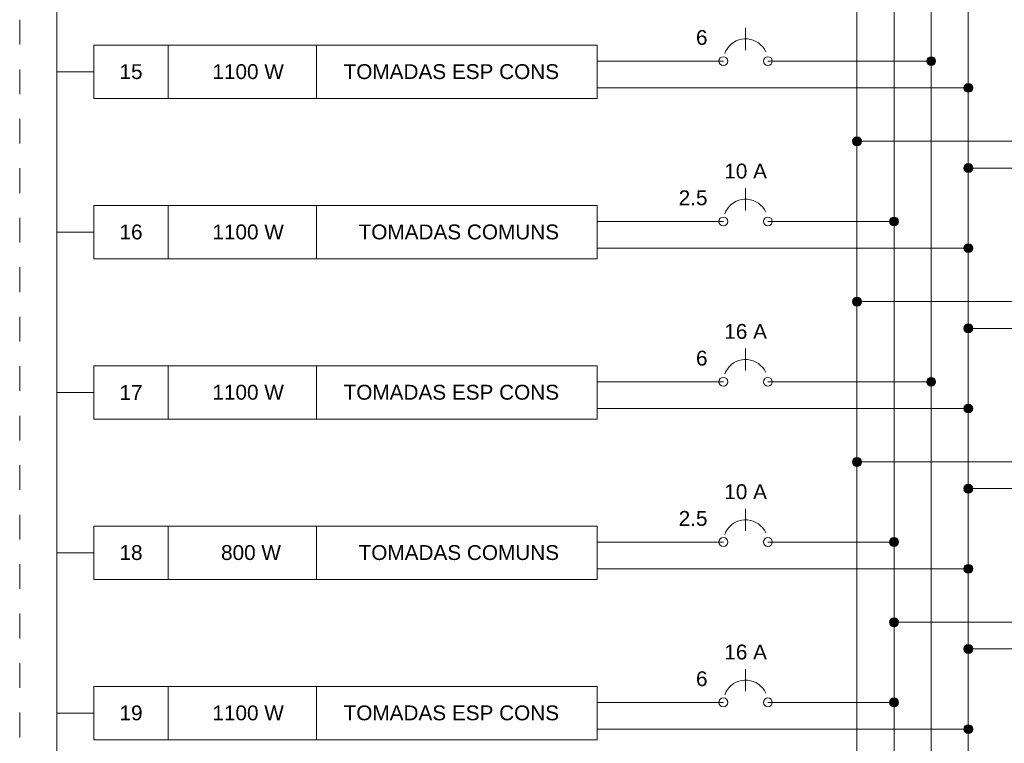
# Model space of a CAD drawing. Header units: feet. Extents: x -18 to 1038, y -110 to 48.
# Tile 141 of 199: x 832.29 to 837.26, y -54.11 to -50.45. Entities that reach past the tile are written whole.
import ezdxf

# ---------------------------------------------------------------- set-up
doc = ezdxf.new("R2010")
doc.units = ezdxf.units.FT
doc.header["$MEASUREMENT"] = 0
doc.linetypes.add('JIS_02_1.2', pattern=[0.25, 0.125, -0.125])
for name, color, linetype, lineweight in [('DI-Barramento Fase 1', 6, 'Continuous', 5), ('DI-Barramento Fase 2', 6, 'Continuous', 5), ('DI-Barramento Fase 3', 6, 'Continuous', 5), ('DI-Barramento Neutro', 6, 'Continuous', 5), ('DI-Disjuntor', 1, 'Continuous', 5), ('DI-Fios', 3, 'Continuous', 5), ('DI-Linhas do diagrama', 9, 'Continuous', 5), ('DI-Pontilhado', 7, 'JIS_02_1.2', 5), ('DI-Textos do diagrama', 7, 'Continuous', 5)]:
    doc.layers.add(name, color=color, linetype=linetype, lineweight=lineweight)
doc.styles.add('Arial', font='arial.ttf')

msp = doc.modelspace()

# ---------------------------------------------------------------- hatches: boundary and pattern name
at = {"layer": 'DI-Linhas do diagrama', "linetype": 'Continuous'}
for points in [[(836.9141, -50.6624), (836.914, -50.6605), (836.9137, -50.6585), (836.9133, -50.6566), (836.9127, -50.6547), (836.912, -50.6529), (836.9111, -50.6512), (836.91, -50.6495), (836.9088, -50.648), (836.9075, -50.6465), (836.906, -50.6452), (836.9045, -50.644), (836.9028, -50.6429), (836.9011, -50.642), (836.8993, -50.6413), (836.8974, -50.6407), (836.8955, -50.6403), (836.8935, -50.64), (836.8916, -50.6399), (836.8896, -50.64), (836.8877, -50.6403), (836.8858, -50.6407), (836.8839, -50.6413), (836.8821, -50.642), (836.8803, -50.6429), (836.8787, -50.644), (836.8771, -50.6452), (836.8757, -50.6465), (836.8743, -50.648), (836.8731, -50.6495), (836.8721, -50.6512), (836.8712, -50.6529), (836.8704, -50.6547), (836.8698, -50.6566), (836.8694, -50.6585), (836.8692, -50.6605), (836.8691, -50.6624), (836.8692, -50.6644), (836.8694, -50.6663), (836.8698, -50.6682), (836.8704, -50.6701), (836.8712, -50.6719), (836.8721, -50.6737), (836.8731, -50.6753), (836.8743, -50.6769), (836.8757, -50.6783), (836.8771, -50.6797), (836.8787, -50.6808), (836.8803, -50.6819), (836.8821, -50.6828), (836.8839, -50.6836), (836.8858, -50.6841), (836.8877, -50.6846), (836.8896, -50.6848), (836.8916, -50.6849), (836.8935, -50.6848), (836.8955, -50.6846), (836.8974, -50.6841), (836.8993, -50.6836), (836.9011, -50.6828), (836.9028, -50.6819), (836.9045, -50.6808), (836.906, -50.6797), (836.9075, -50.6783), (836.9088, -50.6769), (836.91, -50.6753), (836.9111, -50.6737), (836.912, -50.6719), (836.9127, -50.6701), (836.9133, -50.6682), (836.9137, -50.6663), (836.914, -50.6644)], [(837.1016, -50.7974), (837.1015, -50.7955), (837.1012, -50.7935), (837.1008, -50.7916), (837.1002, -50.7897), (837.0995, -50.7879), (837.0986, -50.7862), (837.0975, -50.7845), (837.0963, -50.783), (837.095, -50.7815), (837.0935, -50.7802), (837.092, -50.779), (837.0903, -50.7779), (837.0886, -50.777), (837.0868, -50.7763), (837.0849, -50.7757), (837.083, -50.7753), (837.081, -50.775), (837.0791, -50.7749), (837.0771, -50.775), (837.0752, -50.7753), (837.0733, -50.7757), (837.0714, -50.7763), (837.0696, -50.777), (837.0678, -50.7779), (837.0662, -50.779), (837.0646, -50.7802), (837.0632, -50.7815), (837.0618, -50.783), (837.0606, -50.7845), (837.0596, -50.7862), (837.0587, -50.7879), (837.0579, -50.7897), (837.0573, -50.7916), (837.0569, -50.7935), (837.0567, -50.7955), (837.0566, -50.7974), (837.0567, -50.7994), (837.0569, -50.8013), (837.0573, -50.8032), (837.0579, -50.8051), (837.0587, -50.8069), (837.0596, -50.8087), (837.0606, -50.8103), (837.0618, -50.8119), (837.0632, -50.8133), (837.0646, -50.8147), (837.0662, -50.8158), (837.0678, -50.8169), (837.0696, -50.8178), (837.0714, -50.8186), (837.0733, -50.8191), (837.0752, -50.8196), (837.0771, -50.8198), (837.0791, -50.8199), (837.081, -50.8198), (837.083, -50.8196), (837.0849, -50.8191), (837.0868, -50.8186), (837.0886, -50.8178), (837.0903, -50.8169), (837.092, -50.8158), (837.0935, -50.8147), (837.095, -50.8133), (837.0963, -50.8119), (837.0975, -50.8103), (837.0986, -50.8087), (837.0995, -50.8069), (837.1002, -50.8051), (837.1008, -50.8032), (837.1012, -50.8013), (837.1015, -50.7994)], [(836.5391, -51.0674), (836.539, -51.0655), (836.5387, -51.0635), (836.5383, -51.0616), (836.5377, -51.0597), (836.537, -51.0579), (836.5361, -51.0562), (836.535, -51.0545), (836.5338, -51.053), (836.5325, -51.0515), (836.531, -51.0502), (836.5295, -51.049), (836.5278, -51.0479), (836.5261, -51.047), (836.5243, -51.0463), (836.5224, -51.0457), (836.5205, -51.0453), (836.5185, -51.045), (836.5166, -51.0449), (836.5146, -51.045), (836.5127, -51.0453), (836.5108, -51.0457), (836.5089, -51.0463), (836.5071, -51.047), (836.5053, -51.0479), (836.5037, -51.049), (836.5021, -51.0502), (836.5007, -51.0515), (836.4993, -51.053), (836.4981, -51.0545), (836.4971, -51.0562), (836.4962, -51.0579), (836.4954, -51.0597), (836.4948, -51.0616), (836.4944, -51.0635), (836.4942, -51.0655), (836.4941, -51.0674), (836.4942, -51.0694), (836.4944, -51.0713), (836.4948, -51.0732), (836.4954, -51.0751), (836.4962, -51.0769), (836.4971, -51.0787), (836.4981, -51.0803), (836.4993, -51.0819), (836.5007, -51.0833), (836.5021, -51.0847), (836.5037, -51.0858), (836.5053, -51.0869), (836.5071, -51.0878), (836.5089, -51.0886), (836.5108, -51.0891), (836.5127, -51.0896), (836.5146, -51.0898), (836.5166, -51.0899), (836.5185, -51.0898), (836.5205, -51.0896), (836.5224, -51.0891), (836.5243, -51.0886), (836.5261, -51.0878), (836.5278, -51.0869), (836.5295, -51.0858), (836.531, -51.0847), (836.5325, -51.0833), (836.5338, -51.0819), (836.535, -51.0803), (836.5361, -51.0787), (836.537, -51.0769), (836.5377, -51.0751), (836.5383, -51.0732), (836.5387, -51.0713), (836.539, -51.0694)], [(837.1016, -51.2024), (837.1015, -51.2005), (837.1012, -51.1985), (837.1008, -51.1966), (837.1002, -51.1947), (837.0995, -51.1929), (837.0986, -51.1912), (837.0975, -51.1895), (837.0963, -51.188), (837.095, -51.1865), (837.0935, -51.1852), (837.092, -51.184), (837.0903, -51.1829), (837.0886, -51.182), (837.0868, -51.1813), (837.0849, -51.1807), (837.083, -51.1803), (837.081, -51.18), (837.0791, -51.1799), (837.0771, -51.18), (837.0752, -51.1803), (837.0733, -51.1807), (837.0714, -51.1813), (837.0696, -51.182), (837.0678, -51.1829), (837.0662, -51.184), (837.0646, -51.1852), (837.0632, -51.1865), (837.0618, -51.188), (837.0606, -51.1895), (837.0596, -51.1912), (837.0587, -51.1929), (837.0579, -51.1947), (837.0573, -51.1966), (837.0569, -51.1985), (837.0567, -51.2005), (837.0566, -51.2024), (837.0567, -51.2044), (837.0569, -51.2063), (837.0573, -51.2082), (837.0579, -51.2101), (837.0587, -51.2119), (837.0596, -51.2137), (837.0606, -51.2153), (837.0618, -51.2169), (837.0632, -51.2183), (837.0646, -51.2197), (837.0662, -51.2208), (837.0678, -51.2219), (837.0696, -51.2228), (837.0714, -51.2236), (837.0733, -51.2241), (837.0752, -51.2246), (837.0771, -51.2248), (837.0791, -51.2249), (837.081, -51.2248), (837.083, -51.2246), (837.0849, -51.2241), (837.0868, -51.2236), (837.0886, -51.2228), (837.0903, -51.2219), (837.092, -51.2208), (837.0935, -51.2197), (837.095, -51.2183), (837.0963, -51.2169), (837.0975, -51.2153), (837.0986, -51.2137), (837.0995, -51.2119), (837.1002, -51.2101), (837.1008, -51.2082), (837.1012, -51.2063), (837.1015, -51.2044)], [(836.7266, -51.4724), (836.7265, -51.4705), (836.7262, -51.4685), (836.7258, -51.4666), (836.7252, -51.4647), (836.7245, -51.4629), (836.7236, -51.4612), (836.7225, -51.4595), (836.7213, -51.458), (836.72, -51.4565), (836.7185, -51.4552), (836.717, -51.454), (836.7153, -51.4529), (836.7136, -51.452), (836.7118, -51.4513), (836.7099, -51.4507), (836.708, -51.4503), (836.706, -51.45), (836.7041, -51.4499), (836.7021, -51.45), (836.7002, -51.4503), (836.6983, -51.4507), (836.6964, -51.4513), (836.6946, -51.452), (836.6928, -51.4529), (836.6912, -51.454), (836.6896, -51.4552), (836.6882, -51.4565), (836.6868, -51.458), (836.6856, -51.4595), (836.6846, -51.4612), (836.6837, -51.4629), (836.6829, -51.4647), (836.6823, -51.4666), (836.6819, -51.4685), (836.6817, -51.4705), (836.6816, -51.4724), (836.6817, -51.4744), (836.6819, -51.4763), (836.6823, -51.4782), (836.6829, -51.4801), (836.6837, -51.4819), (836.6846, -51.4837), (836.6856, -51.4853), (836.6868, -51.4869), (836.6882, -51.4883), (836.6896, -51.4897), (836.6912, -51.4908), (836.6928, -51.4919), (836.6946, -51.4928), (836.6964, -51.4936), (836.6983, -51.4942), (836.7002, -51.4946), (836.7021, -51.4948), (836.7041, -51.4949), (836.706, -51.4948), (836.708, -51.4946), (836.7099, -51.4942), (836.7118, -51.4936), (836.7136, -51.4928), (836.7153, -51.4919), (836.717, -51.4908), (836.7185, -51.4897), (836.72, -51.4883), (836.7213, -51.4869), (836.7225, -51.4853), (836.7236, -51.4837), (836.7245, -51.4819), (836.7252, -51.4801), (836.7258, -51.4782), (836.7262, -51.4763), (836.7265, -51.4744)], [(837.1016, -51.6074), (837.1015, -51.6055), (837.1012, -51.6035), (837.1008, -51.6016), (837.1002, -51.5997), (837.0995, -51.5979), (837.0986, -51.5962), (837.0975, -51.5945), (837.0963, -51.593), (837.095, -51.5915), (837.0935, -51.5902), (837.092, -51.589), (837.0903, -51.5879), (837.0886, -51.587), (837.0868, -51.5863), (837.0849, -51.5857), (837.083, -51.5853), (837.081, -51.585), (837.0791, -51.5849), (837.0771, -51.585), (837.0752, -51.5853), (837.0733, -51.5857), (837.0714, -51.5863), (837.0696, -51.587), (837.0678, -51.5879), (837.0662, -51.589), (837.0646, -51.5902), (837.0632, -51.5915), (837.0618, -51.593), (837.0606, -51.5945), (837.0596, -51.5962), (837.0587, -51.5979), (837.0579, -51.5997), (837.0573, -51.6016), (837.0569, -51.6035), (837.0567, -51.6055), (837.0566, -51.6074), (837.0567, -51.6094), (837.0569, -51.6113), (837.0573, -51.6132), (837.0579, -51.6151), (837.0587, -51.6169), (837.0596, -51.6187), (837.0606, -51.6203), (837.0618, -51.6219), (837.0632, -51.6233), (837.0646, -51.6247), (837.0662, -51.6258), (837.0678, -51.6269), (837.0696, -51.6278), (837.0714, -51.6286), (837.0733, -51.6291), (837.0752, -51.6296), (837.0771, -51.6298), (837.0791, -51.6299), (837.081, -51.6298), (837.083, -51.6296), (837.0849, -51.6291), (837.0868, -51.6286), (837.0886, -51.6278), (837.0903, -51.6269), (837.092, -51.6258), (837.0935, -51.6247), (837.095, -51.6233), (837.0963, -51.6219), (837.0975, -51.6203), (837.0986, -51.6187), (837.0995, -51.6169), (837.1002, -51.6151), (837.1008, -51.6132), (837.1012, -51.6113), (837.1015, -51.6094)], [(836.5391, -51.8774), (836.539, -51.8755), (836.5387, -51.8735), (836.5383, -51.8716), (836.5377, -51.8697), (836.537, -51.8679), (836.5361, -51.8662), (836.535, -51.8645), (836.5338, -51.863), (836.5325, -51.8615), (836.531, -51.8602), (836.5295, -51.859), (836.5278, -51.8579), (836.5261, -51.857), (836.5243, -51.8563), (836.5224, -51.8557), (836.5205, -51.8553), (836.5185, -51.855), (836.5166, -51.8549), (836.5146, -51.855), (836.5127, -51.8553), (836.5108, -51.8557), (836.5089, -51.8563), (836.5071, -51.857), (836.5053, -51.8579), (836.5037, -51.859), (836.5021, -51.8602), (836.5007, -51.8615), (836.4993, -51.863), (836.4981, -51.8645), (836.4971, -51.8662), (836.4962, -51.8679), (836.4954, -51.8697), (836.4948, -51.8716), (836.4944, -51.8735), (836.4942, -51.8755), (836.4941, -51.8774), (836.4942, -51.8794), (836.4944, -51.8813), (836.4948, -51.8832), (836.4954, -51.8851), (836.4962, -51.8869), (836.4971, -51.8887), (836.4981, -51.8903), (836.4993, -51.8919), (836.5007, -51.8933), (836.5021, -51.8947), (836.5037, -51.8958), (836.5053, -51.8969), (836.5071, -51.8978), (836.5089, -51.8986), (836.5108, -51.8992), (836.5127, -51.8996), (836.5146, -51.8998), (836.5166, -51.8999), (836.5185, -51.8998), (836.5205, -51.8996), (836.5224, -51.8992), (836.5243, -51.8986), (836.5261, -51.8978), (836.5278, -51.8969), (836.5295, -51.8958), (836.531, -51.8947), (836.5325, -51.8933), (836.5338, -51.8919), (836.535, -51.8903), (836.5361, -51.8887), (836.537, -51.8869), (836.5377, -51.8851), (836.5383, -51.8832), (836.5387, -51.8813), (836.539, -51.8794)], [(837.1016, -52.0124), (837.1015, -52.0105), (837.1012, -52.0085), (837.1008, -52.0066), (837.1002, -52.0047), (837.0995, -52.0029), (837.0986, -52.0012), (837.0975, -51.9995), (837.0963, -51.998), (837.095, -51.9965), (837.0935, -51.9952), (837.092, -51.994), (837.0903, -51.9929), (837.0886, -51.992), (837.0868, -51.9913), (837.0849, -51.9907), (837.083, -51.9903), (837.081, -51.99), (837.0791, -51.9899), (837.0771, -51.99), (837.0752, -51.9903), (837.0733, -51.9907), (837.0714, -51.9913), (837.0696, -51.992), (837.0678, -51.9929), (837.0662, -51.994), (837.0646, -51.9952), (837.0632, -51.9965), (837.0618, -51.998), (837.0606, -51.9995), (837.0596, -52.0012), (837.0587, -52.0029), (837.0579, -52.0047), (837.0573, -52.0066), (837.0569, -52.0085), (837.0567, -52.0105), (837.0566, -52.0124), (837.0567, -52.0144), (837.0569, -52.0163), (837.0573, -52.0182), (837.0579, -52.0201), (837.0587, -52.0219), (837.0596, -52.0237), (837.0606, -52.0253), (837.0618, -52.0269), (837.0632, -52.0283), (837.0646, -52.0297), (837.0662, -52.0308), (837.0678, -52.0319), (837.0696, -52.0328), (837.0714, -52.0336), (837.0733, -52.0341), (837.0752, -52.0346), (837.0771, -52.0348), (837.0791, -52.0349), (837.081, -52.0348), (837.083, -52.0346), (837.0849, -52.0341), (837.0868, -52.0336), (837.0886, -52.0328), (837.0903, -52.0319), (837.092, -52.0308), (837.0935, -52.0297), (837.095, -52.0283), (837.0963, -52.0269), (837.0975, -52.0253), (837.0986, -52.0237), (837.0995, -52.0219), (837.1002, -52.0201), (837.1008, -52.0182), (837.1012, -52.0163), (837.1015, -52.0144)], [(836.9141, -52.2824), (836.914, -52.2805), (836.9137, -52.2785), (836.9133, -52.2766), (836.9127, -52.2747), (836.912, -52.2729), (836.9111, -52.2712), (836.91, -52.2695), (836.9088, -52.268), (836.9075, -52.2665), (836.906, -52.2652), (836.9045, -52.264), (836.9028, -52.2629), (836.9011, -52.262), (836.8993, -52.2613), (836.8974, -52.2607), (836.8955, -52.2603), (836.8935, -52.26), (836.8916, -52.2599), (836.8896, -52.26), (836.8877, -52.2603), (836.8858, -52.2607), (836.8839, -52.2613), (836.8821, -52.262), (836.8803, -52.2629), (836.8787, -52.264), (836.8771, -52.2652), (836.8757, -52.2665), (836.8743, -52.268), (836.8731, -52.2695), (836.8721, -52.2712), (836.8712, -52.2729), (836.8704, -52.2747), (836.8698, -52.2766), (836.8694, -52.2785), (836.8692, -52.2805), (836.8691, -52.2824), (836.8692, -52.2844), (836.8694, -52.2863), (836.8698, -52.2882), (836.8704, -52.2901), (836.8712, -52.2919), (836.8721, -52.2937), (836.8731, -52.2953), (836.8743, -52.2969), (836.8757, -52.2983), (836.8771, -52.2997), (836.8787, -52.3008), (836.8803, -52.3019), (836.8821, -52.3028), (836.8839, -52.3036), (836.8858, -52.3042), (836.8877, -52.3046), (836.8896, -52.3048), (836.8916, -52.3049), (836.8935, -52.3048), (836.8955, -52.3046), (836.8974, -52.3042), (836.8993, -52.3036), (836.9011, -52.3028), (836.9028, -52.3019), (836.9045, -52.3008), (836.906, -52.2997), (836.9075, -52.2983), (836.9088, -52.2969), (836.91, -52.2953), (836.9111, -52.2937), (836.912, -52.2919), (836.9127, -52.2901), (836.9133, -52.2882), (836.9137, -52.2863), (836.914, -52.2844)], [(837.1016, -52.4174), (837.1015, -52.4155), (837.1012, -52.4135), (837.1008, -52.4116), (837.1002, -52.4097), (837.0995, -52.4079), (837.0986, -52.4062), (837.0975, -52.4045), (837.0963, -52.403), (837.095, -52.4015), (837.0935, -52.4002), (837.092, -52.399), (837.0903, -52.3979), (837.0886, -52.397), (837.0868, -52.3963), (837.0849, -52.3957), (837.083, -52.3953), (837.081, -52.395), (837.0791, -52.3949), (837.0771, -52.395), (837.0752, -52.3953), (837.0733, -52.3957), (837.0714, -52.3963), (837.0696, -52.397), (837.0678, -52.3979), (837.0662, -52.399), (837.0646, -52.4002), (837.0632, -52.4015), (837.0618, -52.403), (837.0606, -52.4045), (837.0596, -52.4062), (837.0587, -52.4079), (837.0579, -52.4097), (837.0573, -52.4116), (837.0569, -52.4135), (837.0567, -52.4155), (837.0566, -52.4174), (837.0567, -52.4194), (837.0569, -52.4213), (837.0573, -52.4232), (837.0579, -52.4251), (837.0587, -52.4269), (837.0596, -52.4287), (837.0606, -52.4303), (837.0618, -52.4319), (837.0632, -52.4333), (837.0646, -52.4347), (837.0662, -52.4358), (837.0678, -52.4369), (837.0696, -52.4378), (837.0714, -52.4386), (837.0733, -52.4392), (837.0752, -52.4396), (837.0771, -52.4398), (837.0791, -52.4399), (837.081, -52.4398), (837.083, -52.4396), (837.0849, -52.4392), (837.0868, -52.4386), (837.0886, -52.4378), (837.0903, -52.4369), (837.092, -52.4358), (837.0935, -52.4347), (837.095, -52.4333), (837.0963, -52.4319), (837.0975, -52.4303), (837.0986, -52.4287), (837.0995, -52.4269), (837.1002, -52.4251), (837.1008, -52.4232), (837.1012, -52.4213), (837.1015, -52.4194)], [(836.5391, -52.6874), (836.539, -52.6855), (836.5387, -52.6835), (836.5383, -52.6816), (836.5377, -52.6797), (836.537, -52.6779), (836.5361, -52.6762), (836.535, -52.6745), (836.5338, -52.673), (836.5325, -52.6715), (836.531, -52.6702), (836.5295, -52.669), (836.5278, -52.6679), (836.5261, -52.667), (836.5243, -52.6663), (836.5224, -52.6657), (836.5205, -52.6653), (836.5185, -52.665), (836.5166, -52.6649), (836.5146, -52.665), (836.5127, -52.6653), (836.5108, -52.6657), (836.5089, -52.6663), (836.5071, -52.667), (836.5053, -52.6679), (836.5037, -52.669), (836.5021, -52.6702), (836.5007, -52.6715), (836.4993, -52.673), (836.4981, -52.6745), (836.4971, -52.6762), (836.4962, -52.6779), (836.4954, -52.6797), (836.4948, -52.6816), (836.4944, -52.6835), (836.4942, -52.6855), (836.4941, -52.6874), (836.4942, -52.6894), (836.4944, -52.6913), (836.4948, -52.6932), (836.4954, -52.6951), (836.4962, -52.6969), (836.4971, -52.6987), (836.4981, -52.7003), (836.4993, -52.7019), (836.5007, -52.7033), (836.5021, -52.7047), (836.5037, -52.7059), (836.5053, -52.7069), (836.5071, -52.7078), (836.5089, -52.7086), (836.5108, -52.7092), (836.5127, -52.7096), (836.5146, -52.7098), (836.5166, -52.7099), (836.5185, -52.7098), (836.5205, -52.7096), (836.5224, -52.7092), (836.5243, -52.7086), (836.5261, -52.7078), (836.5278, -52.7069), (836.5295, -52.7059), (836.531, -52.7047), (836.5325, -52.7033), (836.5338, -52.7019), (836.535, -52.7003), (836.5361, -52.6987), (836.537, -52.6969), (836.5377, -52.6951), (836.5383, -52.6932), (836.5387, -52.6913), (836.539, -52.6894)], [(837.1016, -52.8224), (837.1015, -52.8205), (837.1012, -52.8185), (837.1008, -52.8166), (837.1002, -52.8147), (837.0995, -52.8129), (837.0986, -52.8112), (837.0975, -52.8095), (837.0963, -52.808), (837.095, -52.8065), (837.0935, -52.8052), (837.092, -52.804), (837.0903, -52.8029), (837.0886, -52.802), (837.0868, -52.8013), (837.0849, -52.8007), (837.083, -52.8003), (837.081, -52.8), (837.0791, -52.7999), (837.0771, -52.8), (837.0752, -52.8003), (837.0733, -52.8007), (837.0714, -52.8013), (837.0696, -52.802), (837.0678, -52.8029), (837.0662, -52.804), (837.0646, -52.8052), (837.0632, -52.8065), (837.0618, -52.808), (837.0606, -52.8095), (837.0596, -52.8112), (837.0587, -52.8129), (837.0579, -52.8147), (837.0573, -52.8166), (837.0569, -52.8185), (837.0567, -52.8205), (837.0566, -52.8224), (837.0567, -52.8244), (837.0569, -52.8263), (837.0573, -52.8282), (837.0579, -52.8301), (837.0587, -52.8319), (837.0596, -52.8337), (837.0606, -52.8353), (837.0618, -52.8369), (837.0632, -52.8383), (837.0646, -52.8397), (837.0662, -52.8408), (837.0678, -52.8419), (837.0696, -52.8428), (837.0714, -52.8436), (837.0733, -52.8442), (837.0752, -52.8446), (837.0771, -52.8448), (837.0791, -52.8449), (837.081, -52.8448), (837.083, -52.8446), (837.0849, -52.8442), (837.0868, -52.8436), (837.0886, -52.8428), (837.0903, -52.8419), (837.092, -52.8408), (837.0935, -52.8397), (837.095, -52.8383), (837.0963, -52.8369), (837.0975, -52.8353), (837.0986, -52.8337), (837.0995, -52.8319), (837.1002, -52.8301), (837.1008, -52.8282), (837.1012, -52.8263), (837.1015, -52.8244)], [(836.7266, -53.0924), (836.7265, -53.0905), (836.7262, -53.0885), (836.7258, -53.0866), (836.7252, -53.0847), (836.7245, -53.0829), (836.7236, -53.0812), (836.7225, -53.0795), (836.7213, -53.078), (836.72, -53.0765), (836.7185, -53.0752), (836.717, -53.074), (836.7153, -53.0729), (836.7136, -53.072), (836.7118, -53.0713), (836.7099, -53.0707), (836.708, -53.0703), (836.706, -53.07), (836.7041, -53.0699), (836.7021, -53.07), (836.7002, -53.0703), (836.6983, -53.0707), (836.6964, -53.0713), (836.6946, -53.072), (836.6928, -53.0729), (836.6912, -53.074), (836.6896, -53.0752), (836.6882, -53.0765), (836.6868, -53.078), (836.6856, -53.0795), (836.6846, -53.0812), (836.6837, -53.0829), (836.6829, -53.0847), (836.6823, -53.0866), (836.6819, -53.0885), (836.6817, -53.0905), (836.6816, -53.0924), (836.6817, -53.0944), (836.6819, -53.0963), (836.6823, -53.0982), (836.6829, -53.1001), (836.6837, -53.1019), (836.6846, -53.1037), (836.6856, -53.1053), (836.6868, -53.1069), (836.6882, -53.1083), (836.6896, -53.1097), (836.6912, -53.1109), (836.6928, -53.1119), (836.6946, -53.1128), (836.6964, -53.1136), (836.6983, -53.1142), (836.7002, -53.1146), (836.7021, -53.1148), (836.7041, -53.1149), (836.706, -53.1148), (836.708, -53.1146), (836.7099, -53.1142), (836.7118, -53.1136), (836.7136, -53.1128), (836.7153, -53.1119), (836.717, -53.1109), (836.7185, -53.1097), (836.72, -53.1083), (836.7213, -53.1069), (836.7225, -53.1053), (836.7236, -53.1037), (836.7245, -53.1019), (836.7252, -53.1001), (836.7258, -53.0982), (836.7262, -53.0963), (836.7265, -53.0944)], [(837.1016, -53.2274), (837.1015, -53.2255), (837.1012, -53.2235), (837.1008, -53.2216), (837.1002, -53.2197), (837.0995, -53.2179), (837.0986, -53.2162), (837.0975, -53.2145), (837.0963, -53.213), (837.095, -53.2115), (837.0935, -53.2102), (837.092, -53.209), (837.0903, -53.2079), (837.0886, -53.207), (837.0868, -53.2063), (837.0849, -53.2057), (837.083, -53.2053), (837.081, -53.205), (837.0791, -53.2049), (837.0771, -53.205), (837.0752, -53.2053), (837.0733, -53.2057), (837.0714, -53.2063), (837.0696, -53.207), (837.0678, -53.2079), (837.0662, -53.209), (837.0646, -53.2102), (837.0632, -53.2115), (837.0618, -53.213), (837.0606, -53.2145), (837.0596, -53.2162), (837.0587, -53.2179), (837.0579, -53.2197), (837.0573, -53.2216), (837.0569, -53.2235), (837.0567, -53.2255), (837.0566, -53.2274), (837.0567, -53.2294), (837.0569, -53.2313), (837.0573, -53.2332), (837.0579, -53.2351), (837.0587, -53.2369), (837.0596, -53.2387), (837.0606, -53.2403), (837.0618, -53.2419), (837.0632, -53.2433), (837.0646, -53.2447), (837.0662, -53.2458), (837.0678, -53.2469), (837.0696, -53.2478), (837.0714, -53.2486), (837.0733, -53.2492), (837.0752, -53.2496), (837.0771, -53.2498), (837.0791, -53.2499), (837.081, -53.2498), (837.083, -53.2496), (837.0849, -53.2492), (837.0868, -53.2486), (837.0886, -53.2478), (837.0903, -53.2469), (837.092, -53.2458), (837.0935, -53.2447), (837.095, -53.2433), (837.0963, -53.2419), (837.0975, -53.2403), (837.0986, -53.2387), (837.0995, -53.2369), (837.1002, -53.2351), (837.1008, -53.2332), (837.1012, -53.2313), (837.1015, -53.2294)], [(836.7266, -53.4974), (836.7265, -53.4955), (836.7262, -53.4935), (836.7258, -53.4916), (836.7252, -53.4897), (836.7245, -53.4879), (836.7236, -53.4862), (836.7225, -53.4845), (836.7213, -53.483), (836.72, -53.4815), (836.7185, -53.4802), (836.717, -53.479), (836.7153, -53.4779), (836.7136, -53.477), (836.7118, -53.4763), (836.7099, -53.4757), (836.708, -53.4753), (836.706, -53.475), (836.7041, -53.4749), (836.7021, -53.475), (836.7002, -53.4753), (836.6983, -53.4757), (836.6964, -53.4763), (836.6946, -53.477), (836.6928, -53.4779), (836.6912, -53.479), (836.6896, -53.4802), (836.6882, -53.4815), (836.6868, -53.483), (836.6856, -53.4845), (836.6846, -53.4862), (836.6837, -53.4879), (836.6829, -53.4897), (836.6823, -53.4916), (836.6819, -53.4935), (836.6817, -53.4955), (836.6816, -53.4974), (836.6817, -53.4994), (836.6819, -53.5013), (836.6823, -53.5032), (836.6829, -53.5051), (836.6837, -53.5069), (836.6846, -53.5087), (836.6856, -53.5103), (836.6868, -53.5119), (836.6882, -53.5133), (836.6896, -53.5147), (836.6912, -53.5159), (836.6928, -53.5169), (836.6946, -53.5178), (836.6964, -53.5186), (836.6983, -53.5192), (836.7002, -53.5196), (836.7021, -53.5198), (836.7041, -53.5199), (836.706, -53.5198), (836.708, -53.5196), (836.7099, -53.5192), (836.7118, -53.5186), (836.7136, -53.5178), (836.7153, -53.5169), (836.717, -53.5159), (836.7185, -53.5147), (836.72, -53.5133), (836.7213, -53.5119), (836.7225, -53.5103), (836.7236, -53.5087), (836.7245, -53.5069), (836.7252, -53.5051), (836.7258, -53.5032), (836.7262, -53.5013), (836.7265, -53.4994)], [(837.1016, -53.6324), (837.1015, -53.6305), (837.1012, -53.6285), (837.1008, -53.6266), (837.1002, -53.6247), (837.0995, -53.6229), (837.0986, -53.6212), (837.0975, -53.6195), (837.0963, -53.618), (837.095, -53.6165), (837.0935, -53.6152), (837.092, -53.614), (837.0903, -53.6129), (837.0886, -53.612), (837.0868, -53.6113), (837.0849, -53.6107), (837.083, -53.6103), (837.081, -53.61), (837.0791, -53.6099), (837.0771, -53.61), (837.0752, -53.6103), (837.0733, -53.6107), (837.0714, -53.6113), (837.0696, -53.612), (837.0678, -53.6129), (837.0662, -53.614), (837.0646, -53.6152), (837.0632, -53.6165), (837.0618, -53.618), (837.0606, -53.6195), (837.0596, -53.6212), (837.0587, -53.6229), (837.0579, -53.6247), (837.0573, -53.6266), (837.0569, -53.6285), (837.0567, -53.6305), (837.0566, -53.6324), (837.0567, -53.6344), (837.0569, -53.6363), (837.0573, -53.6382), (837.0579, -53.6401), (837.0587, -53.6419), (837.0596, -53.6437), (837.0606, -53.6453), (837.0618, -53.6469), (837.0632, -53.6483), (837.0646, -53.6497), (837.0662, -53.6508), (837.0678, -53.6519), (837.0696, -53.6528), (837.0714, -53.6536), (837.0733, -53.6542), (837.0752, -53.6546), (837.0771, -53.6548), (837.0791, -53.6549), (837.081, -53.6548), (837.083, -53.6546), (837.0849, -53.6542), (837.0868, -53.6536), (837.0886, -53.6528), (837.0903, -53.6519), (837.092, -53.6508), (837.0935, -53.6497), (837.095, -53.6483), (837.0963, -53.6469), (837.0975, -53.6453), (837.0986, -53.6437), (837.0995, -53.6419), (837.1002, -53.6401), (837.1008, -53.6382), (837.1012, -53.6363), (837.1015, -53.6344)], [(836.7266, -53.9024), (836.7265, -53.9005), (836.7262, -53.8985), (836.7258, -53.8966), (836.7252, -53.8947), (836.7245, -53.8929), (836.7236, -53.8912), (836.7225, -53.8895), (836.7213, -53.888), (836.72, -53.8865), (836.7185, -53.8852), (836.717, -53.884), (836.7153, -53.8829), (836.7136, -53.882), (836.7118, -53.8813), (836.7099, -53.8807), (836.708, -53.8803), (836.706, -53.88), (836.7041, -53.8799), (836.7021, -53.88), (836.7002, -53.8803), (836.6983, -53.8807), (836.6964, -53.8813), (836.6946, -53.882), (836.6928, -53.8829), (836.6912, -53.884), (836.6896, -53.8852), (836.6882, -53.8865), (836.6868, -53.888), (836.6856, -53.8895), (836.6846, -53.8912), (836.6837, -53.8929), (836.6829, -53.8947), (836.6823, -53.8966), (836.6819, -53.8985), (836.6817, -53.9005), (836.6816, -53.9024), (836.6817, -53.9044), (836.6819, -53.9063), (836.6823, -53.9082), (836.6829, -53.9101), (836.6837, -53.9119), (836.6846, -53.9137), (836.6856, -53.9153), (836.6868, -53.9169), (836.6882, -53.9183), (836.6896, -53.9197), (836.6912, -53.9209), (836.6928, -53.9219), (836.6946, -53.9228), (836.6964, -53.9236), (836.6983, -53.9242), (836.7002, -53.9246), (836.7021, -53.9248), (836.7041, -53.9249), (836.706, -53.9248), (836.708, -53.9246), (836.7099, -53.9242), (836.7118, -53.9236), (836.7136, -53.9228), (836.7153, -53.9219), (836.717, -53.9209), (836.7185, -53.9197), (836.72, -53.9183), (836.7213, -53.9169), (836.7225, -53.9153), (836.7236, -53.9137), (836.7245, -53.9119), (836.7252, -53.9101), (836.7258, -53.9082), (836.7262, -53.9063), (836.7265, -53.9044)], [(837.1016, -54.0374), (837.1015, -54.0355), (837.1012, -54.0335), (837.1008, -54.0316), (837.1002, -54.0297), (837.0995, -54.0279), (837.0986, -54.0262), (837.0975, -54.0245), (837.0963, -54.023), (837.095, -54.0215), (837.0935, -54.0202), (837.092, -54.019), (837.0903, -54.0179), (837.0886, -54.017), (837.0868, -54.0163), (837.0849, -54.0157), (837.083, -54.0153), (837.081, -54.015), (837.0791, -54.0149), (837.0771, -54.015), (837.0752, -54.0153), (837.0733, -54.0157), (837.0714, -54.0163), (837.0696, -54.017), (837.0678, -54.0179), (837.0662, -54.019), (837.0646, -54.0202), (837.0632, -54.0215), (837.0618, -54.023), (837.0606, -54.0245), (837.0596, -54.0262), (837.0587, -54.0279), (837.0579, -54.0297), (837.0573, -54.0316), (837.0569, -54.0335), (837.0567, -54.0355), (837.0566, -54.0374), (837.0567, -54.0394), (837.0569, -54.0413), (837.0573, -54.0432), (837.0579, -54.0451), (837.0587, -54.0469), (837.0596, -54.0487), (837.0606, -54.0503), (837.0618, -54.0519), (837.0632, -54.0533), (837.0646, -54.0547), (837.0662, -54.0559), (837.0678, -54.0569), (837.0696, -54.0578), (837.0714, -54.0586), (837.0733, -54.0592), (837.0752, -54.0596), (837.0771, -54.0598), (837.0791, -54.0599), (837.081, -54.0598), (837.083, -54.0596), (837.0849, -54.0592), (837.0868, -54.0586), (837.0886, -54.0578), (837.0903, -54.0569), (837.092, -54.0559), (837.0935, -54.0547), (837.095, -54.0533), (837.0963, -54.0519), (837.0975, -54.0503), (837.0986, -54.0487), (837.0995, -54.0469), (837.1002, -54.0451), (837.1008, -54.0432), (837.1012, -54.0413), (837.1015, -54.0394)]]:
    msp.add_hatch(color=256, dxfattribs=at).paths.add_polyline_path(points)

# ---------------------------------------------------------------- linework, layer by layer
at = {"layer": 'DI-Barramento Fase 1'}
msp.add_line((836.5166, -48.3164), (836.5166, -60.2339), dxfattribs=at)
at = {"layer": 'DI-Barramento Fase 2'}
msp.add_line((836.7041, -48.3164), (836.7041, -60.2339), dxfattribs=at)
at = {"layer": 'DI-Barramento Fase 3'}
msp.add_line((836.8916, -48.3164), (836.8916, -60.2339), dxfattribs=at)
at = {"layer": 'DI-Barramento Neutro'}
msp.add_line((837.0791, -47.8664), (837.0791, -60.2339), dxfattribs=at)
at = {"layer": 'DI-Disjuntor'}
for p, q in [((835.9541, -50.6062), (835.9541, -50.4937)), ((835.9541, -51.4162), (835.9541, -51.3037)), ((835.9541, -52.2262), (835.9541, -52.1137)), ((835.9541, -53.0362), (835.9541, -52.9237)), ((835.9541, -53.8462), (835.9541, -53.7337))]:
    msp.add_line(p, q, dxfattribs=at)
for points in [[(836.056, -50.6149), (836.049, -50.602), (836.0403, -50.5901), (836.0301, -50.5795), (836.0186, -50.5703), (836.006, -50.5626), (835.9926, -50.5567), (835.9784, -50.5526), (835.9639, -50.5503), (835.9492, -50.55), (835.9345, -50.5516), (835.9203, -50.5551), (835.9065, -50.5605), (835.8936, -50.5675), (835.8818, -50.5762), (835.8711, -50.5864), (835.8619, -50.5979), (835.8543, -50.6105), (835.8484, -50.6239)], [(836.056, -51.4249), (836.049, -51.412), (836.0403, -51.4001), (836.0301, -51.3895), (836.0186, -51.3803), (836.006, -51.3726), (835.9926, -51.3667), (835.9784, -51.3626), (835.9639, -51.3603), (835.9492, -51.36), (835.9345, -51.3616), (835.9203, -51.3651), (835.9065, -51.3705), (835.8936, -51.3775), (835.8818, -51.3862), (835.8711, -51.3964), (835.8619, -51.4079), (835.8543, -51.4205), (835.8484, -51.4339)], [(836.056, -52.2349), (836.049, -52.222), (836.0403, -52.2101), (836.0301, -52.1995), (836.0186, -52.1903), (836.006, -52.1826), (835.9926, -52.1767), (835.9784, -52.1726), (835.9639, -52.1703), (835.9492, -52.17), (835.9345, -52.1716), (835.9203, -52.1751), (835.9065, -52.1805), (835.8936, -52.1875), (835.8818, -52.1962), (835.8711, -52.2064), (835.8619, -52.2179), (835.8543, -52.2305), (835.8484, -52.2439)], [(836.056, -53.0449), (836.049, -53.032), (836.0403, -53.0201), (836.0301, -53.0095), (836.0186, -53.0003), (836.006, -52.9926), (835.9926, -52.9867), (835.9784, -52.9826), (835.9639, -52.9803), (835.9492, -52.98), (835.9345, -52.9816), (835.9203, -52.9851), (835.9065, -52.9905), (835.8936, -52.9975), (835.8818, -53.0062), (835.8711, -53.0164), (835.8619, -53.0279), (835.8543, -53.0405), (835.8484, -53.0539)], [(836.056, -53.8549), (836.049, -53.842), (836.0403, -53.8301), (836.0301, -53.8195), (836.0186, -53.8103), (836.006, -53.8026), (835.9926, -53.7967), (835.9784, -53.7926), (835.9639, -53.7903), (835.9492, -53.79), (835.9345, -53.7916), (835.9203, -53.7951), (835.9065, -53.8005), (835.8936, -53.8075), (835.8818, -53.8162), (835.8711, -53.8264), (835.8619, -53.8379), (835.8543, -53.8505), (835.8484, -53.8639)]]:
    msp.add_lwpolyline(points, dxfattribs=at)
for centre in [(835.8416, -50.6624), (836.0666, -50.6624), (835.8416, -51.4724), (836.0666, -51.4724), (835.8416, -52.2824), (836.0666, -52.2824), (835.8416, -53.0924), (836.0666, -53.0924), (835.8416, -53.9024), (836.0666, -53.9024)]:
    msp.add_circle(centre, 0.0225, dxfattribs=at)
at = {"layer": 'DI-Fios'}
for p, q in [((832.4741, -60.6464), (832.4741, -49.4039)), ((832.6616, -50.7164), (832.4741, -50.7164)), ((832.6616, -51.5264), (832.4741, -51.5264)), ((832.6616, -52.3364), (832.4741, -52.3364)), ((832.6616, -53.1464), (832.4741, -53.1464)), ((832.6616, -53.9564), (832.4741, -53.9564))]:
    msp.add_line(p, q, dxfattribs=at)
at = {"layer": 'DI-Linhas do diagrama'}
for p, q in [((835.2041, -50.5814), (832.6616, -50.5814)), ((832.6616, -50.5814), (832.6616, -50.8514)), ((833.0366, -50.8514), (833.0366, -50.5814)), ((833.7866, -50.8514), (833.7866, -50.5814)), ((835.2041, -50.8514), (835.2041, -50.5814)), ((835.2041, -50.6624), (835.8416, -50.6624)), ((836.8916, -50.6624), (836.0666, -50.6624)), ((835.2041, -50.7974), (837.0791, -50.7974)), ((832.6616, -50.8514), (835.2041, -50.8514)), ((836.5166, -51.0674), (837.5291, -51.0674)), ((837.0791, -51.2024), (838.3916, -51.2024)), ((835.2041, -51.3914), (832.6616, -51.3914)), ((832.6616, -51.3914), (832.6616, -51.6614)), ((833.0366, -51.6614), (833.0366, -51.3914)), ((833.7866, -51.6614), (833.7866, -51.3914)), ((835.2041, -51.6614), (835.2041, -51.3914)), ((835.2041, -51.4724), (835.8416, -51.4724)), ((836.7041, -51.4724), (836.0666, -51.4724)), ((835.2041, -51.6074), (837.0791, -51.6074)), ((832.6616, -51.6614), (835.2041, -51.6614)), ((836.5166, -51.8774), (837.5291, -51.8774)), ((837.0791, -52.0124), (838.3916, -52.0124)), ((835.2041, -52.2014), (832.6616, -52.2014)), ((832.6616, -52.2014), (832.6616, -52.4714)), ((833.0366, -52.4714), (833.0366, -52.2014)), ((833.7866, -52.4714), (833.7866, -52.2014)), ((835.2041, -52.4714), (835.2041, -52.2014)), ((835.2041, -52.2824), (835.8416, -52.2824)), ((836.8916, -52.2824), (836.0666, -52.2824)), ((835.2041, -52.4174), (837.0791, -52.4174)), ((832.6616, -52.4714), (835.2041, -52.4714)), ((836.5166, -52.6874), (837.5291, -52.6874)), ((837.0791, -52.8224), (838.3916, -52.8224)), ((835.2041, -53.0114), (832.6616, -53.0114)), ((832.6616, -53.0114), (832.6616, -53.2814)), ((833.0366, -53.2814), (833.0366, -53.0114)), ((833.7866, -53.2814), (833.7866, -53.0114)), ((835.2041, -53.2814), (835.2041, -53.0114)), ((835.2041, -53.0924), (835.8416, -53.0924)), ((836.7041, -53.0924), (836.0666, -53.0924)), ((835.2041, -53.2274), (837.0791, -53.2274)), ((832.6616, -53.2814), (835.2041, -53.2814)), ((836.7041, -53.4974), (837.5291, -53.4974)), ((837.0791, -53.6324), (838.3916, -53.6324)), ((835.2041, -53.8214), (832.6616, -53.8214)), ((832.6616, -53.8214), (832.6616, -54.0914)), ((833.0366, -54.0914), (833.0366, -53.8214)), ((833.7866, -54.0914), (833.7866, -53.8214)), ((835.2041, -54.0914), (835.2041, -53.8214)), ((835.2041, -53.9024), (835.8416, -53.9024)), ((836.7041, -53.9024), (836.0666, -53.9024)), ((835.2041, -54.0374), (837.0791, -54.0374)), ((832.6616, -54.0914), (835.2041, -54.0914))]:
    msp.add_line(p, q, dxfattribs=at)
for centre in [(836.8916, -50.6624), (836.8916, -50.6624), (837.0791, -50.7974), (837.0791, -50.7974), (836.5166, -51.0674), (836.5166, -51.0674), (837.0791, -51.2024), (837.0791, -51.2024), (836.7041, -51.4724), (836.7041, -51.4724), (837.0791, -51.6074), (837.0791, -51.6074), (836.5166, -51.8774), (836.5166, -51.8774), (837.0791, -52.0124), (837.0791, -52.0124), (836.8916, -52.2824), (836.8916, -52.2824), (837.0791, -52.4174), (837.0791, -52.4174), (836.5166, -52.6874), (836.5166, -52.6874), (837.0791, -52.8224), (837.0791, -52.8224), (836.7041, -53.0924), (836.7041, -53.0924), (837.0791, -53.2274), (837.0791, -53.2274), (836.7041, -53.4974), (836.7041, -53.4974), (837.0791, -53.6324), (837.0791, -53.6324), (836.7041, -53.9024), (836.7041, -53.9024), (837.0791, -54.0374), (837.0791, -54.0374)]:
    msp.add_circle(centre, 0.0225, dxfattribs=at)
at = {"layer": 'DI-Pontilhado'}
msp.add_line((832.2866, -47.4539), (832.2866, -60.8714), dxfattribs=at)

# ---------------------------------------------------------------- texts
at = {"layer": 'DI-Textos do diagrama', "char_height": 0.075, "line_spacing_factor": 0.6, "style": 'Arial'}
for s, insert, width, attachment_point in [('6', (835.7616, -50.5814), 0.116502, 9), ('15', (832.8491, -50.7539), 0.233003, 8), ('  1100 W', (833.4116, -50.7539), 0.838377, 8), ('TOMADAS ESP CONS', (835.0116, -50.7539), 2.177973, 9), ('10 A', (835.9541, -51.2564), 0.431021, 8), ('2.5', (835.7616, -51.3914), 0.291197, 9), ('16', (832.8491, -51.5639), 0.233003, 8), ('  1100 W', (833.4116, -51.5639), 0.838377, 8), ('TOMADAS COMUNS', (835.0116, -51.5639), 2.026258, 9), ('16 A', (835.9541, -52.0664), 0.431021, 8), ('6', (835.7616, -52.2014), 0.116502, 9), ('17', (832.8491, -52.3739), 0.233003, 8), ('  1100 W', (833.4116, -52.3739), 0.838377, 8), ('TOMADAS ESP CONS', (835.0116, -52.3739), 2.177973, 9), ('10 A', (835.9541, -52.8764), 0.431021, 8), ('2.5', (835.7616, -53.0114), 0.291197, 9), ('18', (832.8491, -53.1839), 0.233003, 8), ('   800 W', (833.4116, -53.1839), 0.780069, 8), ('TOMADAS COMUNS', (835.0116, -53.1839), 2.026258, 9), ('16 A', (835.9541, -53.6864), 0.431021, 8), ('6', (835.7616, -53.8214), 0.116502, 9), ('19', (832.8491, -53.9939), 0.233003, 8), ('  1100 W', (833.4116, -53.9939), 0.838377, 8), ('TOMADAS ESP CONS', (835.0116, -53.9939), 2.177973, 9)]:
    msp.add_mtext(s, dxfattribs=dict(at, insert=insert, width=width, attachment_point=attachment_point))

doc.saveas('drawing.dxf')
